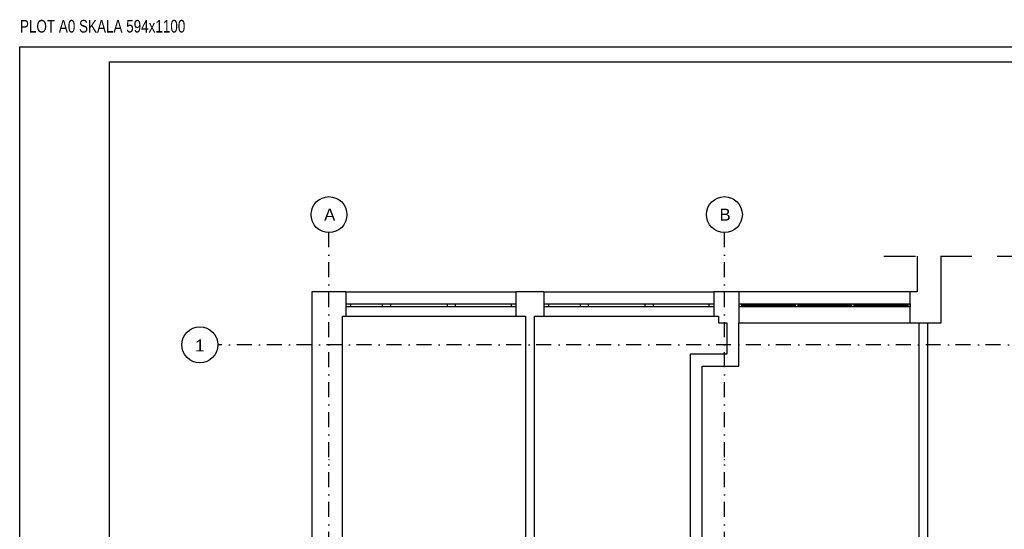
# Model space of a CAD drawing. Header units: metres. Extents: x -1659 to 3841, y -330 to 2686.
# Tile 4 of 13: x -1659 to -15, y 1836 to 2686. Entities that reach past the tile are written whole.
import ezdxf
from ezdxf.enums import TextEntityAlignment as Align

# ---------------------------------------------------------------- set-up
doc = ezdxf.new("R2010")
doc.units = ezdxf.units.M
doc.header["$LTSCALE"] = 50
doc.header["$MEASUREMENT"] = 0
for name, pattern in [('DASHDOTX2', [1, 0.5, -0.25, 0, -0.25]), ('DO', [1, 0.5, -0.24, 0.02, -0.24]), ('DP', [0.63, 0.35, -0.28])]:
    doc.linetypes.add(name, pattern=pattern)
for name, color, linetype in [('A_osie', 7, 'Continuous'), ('BS_lpd', 1, 'DP'), ('BS_ram', 2, 'Continuous'), ('BZ_osd', 1, 'DO'), ('BZ_txs', 2, 'Continuous'), ('k3_sciany istn', 1, 'DP')]:
    doc.layers.add(name, color=color, linetype=linetype)
doc.styles.add('BIKTS', font='bikromsw.shx', dxfattribs={"width": 0.85})
doc.styles.add('GENERATED_STYLE_1', font='arial.ttf')

msp = doc.modelspace()

# ---------------------------------------------------------------- linework, layer by layer
at = {"layer": 'A_osie', "color": 18, "linetype": 'DASHDOTX2', "lineweight": 5}
for p in [(-1125.517, 2143.545), (-1125.517, 2143.545), (-1142.47, 1951.745), (-1142.47, 1951.745), (-482.47, 1951.745), (-482.47, 1951.745)]:
    msp.add_point(p, dxfattribs=at)
at = {"layer": 'BS_lpd', "ltscale": 3}
msp.add_lwpolyline([(-216.212, 2291.373), (316.47, 2291.373)], dxfattribs=at)
at = {"layer": 'BS_ram', "color": 1}
msp.add_lwpolyline([(-1658.774, -329.635), (-1658.774, 2640.365), (3841.226, 2640.365), (3841.226, -329.635)], close=True, dxfattribs=at)
at = {"layer": 'BS_ram'}
msp.add_lwpolyline([(-1508.774, -304.635), (-1508.774, 2615.365), (3816.226, 2615.365), (3816.226, -304.635)], close=True, dxfattribs=at)
at = {"layer": 'BZ_osd'}
for p, q in [((-1142.47, 306.324), (-1142.47, 2330.636)), ((-482.47, 306.324), (-482.47, 2330.636)), ((2428.537, 2143.545), (-1328.028, 2143.545))]:
    msp.add_line(p, q, dxfattribs=at)
at = {"layer": 'BZ_osd', "color": 7, "linetype": 'Continuous'}
for centre in [(-1142.47, 2360.636), (-482.47, 2360.636), (-1358.028, 2143.545)]:
    msp.add_circle(centre, 30, dxfattribs=at)
at = {"layer": 'k3_sciany istn', "linetype": 'Continuous'}
for p, q in [((-1114.12, 2231.645), (-1171.19, 2231.645)), ((-1114.12, 2231.645), (-1114.12, 2211.645)), ((-1114.12, 2231.645), (-830.42, 2231.645)), ((-830.42, 2231.645), (-830.42, 2211.645)), ((-783.82, 2231.645), (-830.42, 2231.645)), ((-783.82, 2231.645), (-783.82, 2211.645)), ((-783.82, 2231.645), (-500.12, 2231.645)), ((-500.12, 2231.645), (-500.12, 2211.645)), ((-492.52, 2231.645), (-500.12, 2231.645)), ((-457.92, 2180.445), (-457.92, 2231.645)), ((-172.32, 2231.645), (-457.92, 2231.645)), ((-172.32, 2180.445), (-172.32, 2231.645)), ((-1114.12, 2211.645), (-1114.12, 2206.645)), ((-1114.12, 2211.645), (-1106.62, 2211.645)), ((-1114.12, 2211.645), (-1114.12, 2206.645)), ((-1114.12, 2206.645), (-1114.12, 2191.145)), ((-1106.62, 2206.645), (-1114.12, 2206.645)), ((-1106.62, 2211.645), (-1106.62, 2206.645)), ((-1106.62, 2211.645), (-1052.92, 2211.645)), ((-1052.92, 2206.645), (-1106.62, 2206.645)), ((-1052.92, 2206.645), (-1052.92, 2211.645)), ((-1052.92, 2211.645), (-1046.42, 2211.645)), ((-1046.42, 2206.645), (-1052.92, 2206.645)), ((-1046.42, 2211.645), (-1039.92, 2211.645)), ((-1039.92, 2206.645), (-1046.42, 2206.645)), ((-1039.92, 2211.645), (-1039.92, 2206.645)), ((-1039.92, 2211.645), (-944.92, 2211.645)), ((-944.92, 2206.645), (-1039.92, 2206.645)), ((-944.92, 2206.645), (-944.92, 2211.645)), ((-944.92, 2211.645), (-938.42, 2211.645)), ((-938.42, 2206.645), (-944.92, 2206.645)), ((-938.42, 2211.645), (-931.92, 2211.645)), ((-931.92, 2206.645), (-938.42, 2206.645)), ((-931.92, 2211.645), (-931.92, 2206.645)), ((-931.92, 2211.645), (-837.92, 2211.645)), ((-837.92, 2206.645), (-931.92, 2206.645)), ((-837.92, 2206.645), (-837.92, 2211.645)), ((-837.92, 2211.645), (-830.42, 2211.645)), ((-830.42, 2206.645), (-837.92, 2206.645)), ((-830.42, 2211.645), (-830.42, 2206.645)), ((-830.42, 2211.645), (-830.42, 2206.645)), ((-830.42, 2206.645), (-830.42, 2191.145)), ((-783.82, 2211.645), (-783.82, 2206.645)), ((-783.82, 2211.645), (-776.32, 2211.645)), ((-783.82, 2211.645), (-783.82, 2206.645)), ((-783.82, 2206.645), (-783.82, 2191.145)), ((-776.32, 2206.645), (-783.82, 2206.645)), ((-776.32, 2211.645), (-776.32, 2206.645)), ((-776.32, 2211.645), (-722.62, 2211.645)), ((-722.62, 2206.645), (-776.32, 2206.645)), ((-722.62, 2206.645), (-722.62, 2211.645)), ((-722.62, 2211.645), (-716.12, 2211.645)), ((-716.12, 2206.645), (-722.62, 2206.645)), ((-716.12, 2211.645), (-709.62, 2211.645)), ((-709.62, 2206.645), (-716.12, 2206.645)), ((-709.62, 2211.645), (-709.62, 2206.645)), ((-709.62, 2211.645), (-614.62, 2211.645)), ((-614.62, 2206.645), (-709.62, 2206.645)), ((-614.62, 2206.645), (-614.62, 2211.645)), ((-614.62, 2211.645), (-608.12, 2211.645)), ((-608.12, 2206.645), (-614.62, 2206.645)), ((-608.12, 2211.645), (-601.62, 2211.645)), ((-601.62, 2206.645), (-608.12, 2206.645)), ((-601.62, 2211.645), (-601.62, 2206.645)), ((-601.62, 2211.645), (-507.62, 2211.645)), ((-507.62, 2206.645), (-601.62, 2206.645)), ((-507.62, 2206.645), (-507.62, 2211.645)), ((-507.62, 2211.645), (-500.12, 2211.645)), ((-500.12, 2206.645), (-507.62, 2206.645)), ((-500.12, 2211.645), (-500.12, 2206.645)), ((-500.12, 2211.645), (-500.12, 2206.645)), ((-500.12, 2206.645), (-500.12, 2191.145)), ((-457.92, 2206.645), (-457.92, 2211.645)), ((-457.92, 2211.645), (-172.32, 2211.645)), ((-172.32, 2206.645), (-457.92, 2206.645)), ((-453.92, 2211.645), (-453.92, 2206.645)), ((-364.054, 2209.145), (-453.92, 2209.145)), ((-364.054, 2211.645), (-364.054, 2206.645)), ((-360.054, 2211.645), (-360.054, 2206.645)), ((-270.187, 2209.145), (-360.054, 2209.145)), ((-270.187, 2211.645), (-270.187, 2206.645)), ((-266.187, 2211.645), (-266.187, 2206.645)), ((-176.32, 2209.145), (-266.187, 2209.145)), ((-176.32, 2211.645), (-176.32, 2206.645)), ((-172.32, 2211.645), (-172.32, 2206.645)), ((-1119.79, 2191.145), (-1114.12, 2191.145)), ((-1114.12, 2191.145), (-830.42, 2191.145)), ((-830.42, 2191.145), (-814.47, 2191.145)), ((-799.47, 2191.145), (-783.82, 2191.145)), ((-783.82, 2191.145), (-500.12, 2191.145)), ((-500.12, 2191.145), (-492.52, 2191.145)), ((-457.92, 2180.445), (-172.32, 2180.445)), ((-157.97, 2180.445), (-157.97, 1812.145)), ((-142.97, 1812.145), (-142.97, 2180.445))]:
    msp.add_line(p, q, dxfattribs=at)
at = {"layer": 'k3_sciany istn', "linetype": 'Continuous', "flags": 128}
for points in [[(-160.575, 2291.373), (-160.575, 2231.645)], [(-120.575, 2180.445), (-120.575, 2291.373)], [(-1171.19, 2231.645), (-1171.19, 1530.637)], [(-457.92, 2231.645), (-492.52, 2231.645)], [(-160.575, 2231.645), (-172.32, 2231.645)], [(-1119.79, 1619.637), (-1119.79, 2191.145)], [(-814.47, 2191.145), (-814.47, 1619.637)], [(-799.47, 1619.637), (-799.47, 2191.145)], [(-492.52, 2191.145), (-492.52, 2180.445)], [(-492.52, 2180.445), (-478.189, 2180.445)], [(-478.189, 2180.445), (-478.189, 2127.995)], [(-458.239, 2108.045), (-458.239, 2180.445)], [(-458.239, 2180.445), (-457.92, 2180.445)], [(-172.32, 2180.445), (-120.575, 2180.445)], [(-539.42, 2127.995), (-539.42, 1619.637)], [(-478.189, 2127.995), (-539.42, 2127.995)], [(-519.47, 1701.045), (-519.47, 2108.045)], [(-519.47, 2108.045), (-458.239, 2108.045)]]:
    msp.add_lwpolyline(points, dxfattribs=at)

# ---------------------------------------------------------------- texts
at = {"layer": 'BZ_osd', "color": 7, "linetype": 'Continuous', "style": 'GENERATED_STYLE_1'}
for tag, text, p in [('A', 'A', (-1141.327, 2360.636)), ('B', 'A', (-481.327, 2360.636)), ('1', '1', (-1358.028, 2142.402))]:
    msp.add_attdef(tag, text=text, height=20, dxfattribs=at).set_placement(p, align=Align.MIDDLE_CENTER)
at = {"layer": 'BZ_txs', "color": 3, "style": 'BIKTS', "width": 0.8}
msp.add_text('PLOT A0 SKALA 594x1100', height=21, dxfattribs=at).set_placement((-1658.321, 2664.441))

doc.saveas('drawing.dxf')
